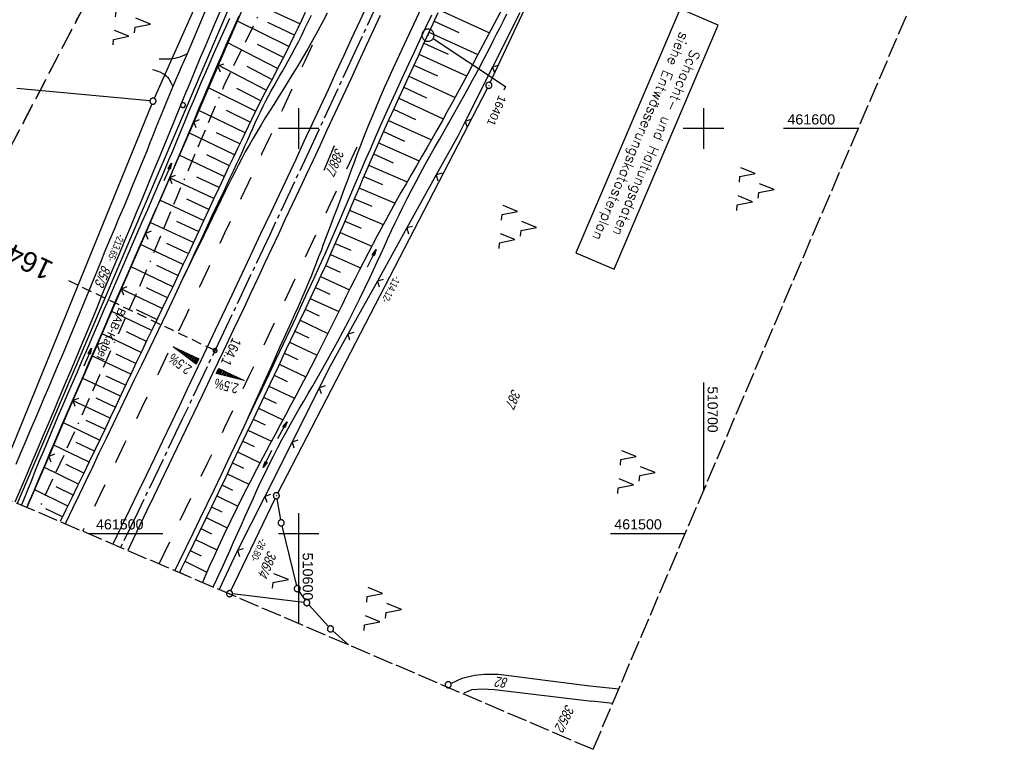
# Model space of a CAD drawing. Extents: x 510409 to 510963, y 461447 to 462240.
# Tile 2 of 25: x 510531 to 510774, y 461447 to 461627. Entities that reach past the tile are written whole.
import ezdxf
from ezdxf import colors
from ezdxf.entities.mleader import LeaderData, LeaderLine
from ezdxf.enums import TextEntityAlignment as Align
from ezdxf.math import Vec2, Vec3

# ---------------------------------------------------------------- set-up
doc = ezdxf.new("R2010")
doc.units = 0
doc.header["$LTSCALE"] = 10
doc.header["$MEASUREMENT"] = 0
for name, pattern in [('ACAD_ISO16W100', [73, 15, -6.5, 15, -6.5, 15, -7, 1, -7]), ('ACHSE', [5.5, 4, -0.5, 0.5, -0.5]), ('AUSGEZOGEN', [0]), ('LT00', [0]), ('LT02', [0.4, 0.2, -0.2]), ('LT05', [0.7, 0.5, -0.2]), ('LT14', [0.6, 0.5, -0.1]), ('LT17', [0.15, 0.1, -0.05])]:
    doc.linetypes.add(name, pattern=pattern)
doc.layers.get('0').update_dxf_attribs({"linetype": 'LT00'})
for name, color, linetype in [('--EK_FBR', 1, 'LT00'), ('--EK_ST-93-1', 30, 'LT17'), ('--EL_DFK_AB_L', 21, 'LT00'), ('--EL_DFK_AB_P', 7, 'LT00'), ('--EL_TEXT_KASTEN', 182, 'Continuous'), ('-AX-093', 35, 'ACHSE'), ('-QUE-20O', 11, 'LT00'), ('-QUE-20W', 11, 'LT00'), ('-ST-93-1', 250, 'LT00'), ('ABSTAND', 8, 'LT00'), ('BAB-KABEL', 220, 'ACAD_ISO16W100'), ('BAB-KABEL_TEXT', 221, 'Continuous'), ('DFK_AB_FLNR', 7, 'Continuous'), ('DFK_AB_L', 21, 'LT00'), ('DFK_AB_P', 7, 'LT00'), ('DFK_FLUR_NR', 250, 'LT00'), ('DFK_GZPKT', 250, 'LT00'), ('DFK_KATASTER', 250, 'LT00'), ('DFK_NUTZUNG', 250, 'LT00'), ('DFK_VERMPKT', 252, 'LT00'), ('FESTPKT_TEXT_B', 211, 'LT00'), ('FFH', 61, 'LT05'), ('NSG', 61, 'LT05'), ('PFEIL', 140, 'AUSGEZOGEN'), ('V107_AFBR_BAB', 250, 'LT00'), ('V107_BOESCH', 250, 'LT00'), ('V107_BOSCHUNG', 250, 'LT00'), ('V107_EINFAHRT', 250, 'LT00'), ('V107_GRABEN', 250, 'LT00'), ('V107_LD_MARK', 250, 'LT00'), ('V107_LG_MARK', 250, 'LT02'), ('V107_PKT_AU', 211, 'LT00'), ('V107_RASTER', 250, 'LT00'), ('V107_ZAUN', 40, 'LT00')]:
    doc.layers.add(name, color=color, linetype=linetype)
doc.layers.add('-BLATT_107-RAND', color=7, linetype='LT14', plot=False)
doc.styles.add('Beschrift', font='ARIAL.TTF')
doc.styles.add('ROMANS', font='romans.shx', dxfattribs={"width": 0.8})
doc.styles.get("Standard").update_dxf_attribs({"font": 'ARIAL.TTF'})

# ---------------------------------------------------------------- blocks, each defined once
blk = doc.blocks.new('SYMB7010')
at = {"color": 0, "linetype": 'ByBlock'}
for points in [[(-0.031408, 0.499213), (-0.093728, 0.49134), (-0.15457, 0.475719), (-0.212975, 0.452595), (-0.268021, 0.422333), (-0.31884, 0.385411), (-0.36463, 0.342411), (-0.40467, 0.29401), (-0.438329, 0.240973), (-0.465074, 0.184136), (-0.484486, 0.124395), (-0.496256, 0.062692), (-0.5002, 0)], [(-0.5002, 0), (-0.496256, -0.062692), (-0.484486, -0.124395), (-0.465075, -0.184136), (-0.438329, -0.240973), (-0.404671, -0.29401), (-0.36463, -0.342411), (-0.31884, -0.385411), (-0.268021, -0.422333), (-0.212975, -0.452595), (-0.154571, -0.475719), (-0.093728, -0.49134), (-0.031408, -0.499213), (0.031408, -0.499213)], [(0.5002, 0), (0.496256, 0.062692), (0.484485, 0.124395), (0.465074, 0.184136), (0.438329, 0.240973), (0.40467, 0.29401), (0.36463, 0.342411), (0.31884, 0.385411), (0.268021, 0.422333), (0.212975, 0.452595), (0.15457, 0.475719), (0.093728, 0.49134), (0.031408, 0.499213), (-0.031408, 0.499213)], [(0.031408, -0.499213), (0.093728, -0.491341), (0.15457, -0.475719), (0.212975, -0.452595), (0.268021, -0.422333), (0.31884, -0.385411), (0.36463, -0.342411), (0.404671, -0.294011), (0.438329, -0.240974), (0.465075, -0.184136), (0.484486, -0.124395), (0.496256, -0.062692), (0.500201, 0)]]:
    blk.add_lwpolyline(points, dxfattribs=at)
blk = doc.blocks.new('SYMB0003')
at = {"color": 0, "linetype": 'ByBlock'}
for p, q in [((-0.015712, 0), (0.010166, 0.012015)), ((0, -0.021257), (-0.015712, 0)), ((0.010166, 0.012015), (0, -0.021257))]:
    blk.add_line(p, q, dxfattribs=at)
for points in [[(-0.031395, 0.499013), (-0.093691, 0.491144), (-0.154509, 0.475528), (-0.21289, 0.452414), (-0.267913, 0.422164), (-0.318712, 0.385257), (-0.364484, 0.342274), (-0.404509, 0.293893), (-0.438154, 0.240877), (-0.464888, 0.184062), (-0.484292, 0.124345), (-0.496058, 0.062667), (-0.5, 0)], [(-0.5, 0), (-0.496058, -0.062667), (-0.484292, -0.124345), (-0.464888, -0.184062), (-0.438154, -0.240877), (-0.404509, -0.293893), (-0.364485, -0.342274), (-0.318712, -0.385257), (-0.267914, -0.422164), (-0.21289, -0.452414), (-0.154509, -0.475529), (-0.093691, -0.491144), (-0.031395, -0.499014), (0.031395, -0.499014)], [(0.5, 0), (0.496057, 0.062667), (0.484292, 0.124345), (0.464888, 0.184062), (0.438153, 0.240877), (0.404509, 0.293893), (0.364484, 0.342274), (0.318712, 0.385257), (0.267913, 0.422164), (0.21289, 0.452414), (0.154509, 0.475528), (0.093691, 0.491144), (0.031395, 0.499013), (-0.031395, 0.499013)], [(0.031395, -0.499014), (0.093691, -0.491144), (0.154509, -0.475529), (0.21289, -0.452414), (0.267914, -0.422164), (0.318712, -0.385257), (0.364485, -0.342274), (0.404509, -0.293893), (0.438154, -0.240877), (0.464889, -0.184062), (0.484292, -0.124345), (0.496058, -0.062667), (0.5, 0)]]:
    blk.add_lwpolyline(points, dxfattribs=at)
blk = doc.blocks.new('SYMB7222')
at = {"color": 0, "linetype": 'ByBlock'}
blk.add_line((0, 0.185), (-0.11, -0.185), dxfattribs=at)
blk.add_lwpolyline([(0.25, -0.185), (0.11, -0.185), (0, 0.185)], dxfattribs=at)
blk = doc.blocks.new('Pfreil3')
at = {"layer": 'PFEIL'}
blk.add_hatch(color=256, dxfattribs=at).paths.add_polyline_path([(-1.55, 0.27), (-1.55, -0.27), (0, 0)])
for p, q in [((-1.55, 0), (-4.83, 0)), ((-1.55, -0.27), (-1.55, 0.27)), ((-1.55, 0.27), (0, 0)), ((0, 0), (-1.55, -0.27))]:
    blk.add_line(p, q, dxfattribs=at)
blk = doc.blocks.new('SYMB0024')
at = {"color": 0, "linetype": 'ByBlock'}
for p, q in [((-0.5, 0.5), (0, 0)), ((0, 0), (0.5, 0.5))]:
    blk.add_line(p, q, dxfattribs=at)
blk = doc.blocks.new('_None')
blk = doc.blocks.new('SYMB7221')
at = {"color": 0, "linetype": 'ByBlock'}
for p, q in [((0, 0.435), (-0.11, 0.065)), ((0.11, 0.065), (0, 0.435)), ((0.25, 0.065), (0.11, 0.065)), ((-0.35, -0.065), (-0.46, -0.435)), ((0.35, -0.065), (0.24, -0.435))]:
    blk.add_line(p, q, dxfattribs=at)
for points in [[(-0.1, -0.435), (-0.24, -0.435), (-0.35, -0.065)], [(0.6, -0.435), (0.46, -0.435), (0.35, -0.065)]]:
    blk.add_lwpolyline(points, dxfattribs=at)
blk = doc.blocks.new('SYMB2')
at = {"color": 0, "linetype": 'ByBlock', "flags": 128}
for points in [[(-0.031395, 0.499013), (-0.093691, 0.491144), (-0.154509, 0.475528), (-0.21289, 0.452414), (-0.267913, 0.422164), (-0.318712, 0.385257), (-0.364484, 0.342274), (-0.404509, 0.293893), (-0.438154, 0.240877), (-0.464888, 0.184062), (-0.484292, 0.124345), (-0.496058, 0.062667), (-0.5, 0)], [(-0.5, 0), (-0.496058, -0.062667), (-0.484292, -0.124345), (-0.464888, -0.184062), (-0.438154, -0.240877), (-0.404509, -0.293893), (-0.364485, -0.342274), (-0.318712, -0.385257), (-0.267914, -0.422164), (-0.21289, -0.452414), (-0.154509, -0.475529), (-0.093691, -0.491144), (-0.031395, -0.499014), (0.031395, -0.499014)], [(0.5, 0), (0.496057, 0.062667), (0.484292, 0.124345), (0.464888, 0.184062), (0.438153, 0.240877), (0.404509, 0.293893), (0.364484, 0.342274), (0.318712, 0.385257), (0.267913, 0.422164), (0.21289, 0.452414), (0.154509, 0.475528), (0.093691, 0.491144), (0.031395, 0.499013), (-0.031395, 0.499013)], [(0.031395, -0.499014), (0.093691, -0.491144), (0.154509, -0.475529), (0.21289, -0.452414), (0.267914, -0.422164), (0.318712, -0.385257), (0.364485, -0.342274), (0.404509, -0.293893), (0.438154, -0.240877), (0.464889, -0.184062), (0.484292, -0.124345), (0.496058, -0.062667), (0.5, 0)]]:
    blk.add_lwpolyline(points, dxfattribs=at)

msp = doc.modelspace()

# ---------------------------------------------------------------- linework, layer by layer
at = {"layer": '--EK_FBR'}
for points in [[(510617.06, 461630.89), (510615.07, 461626.56), (510613.08, 461622.23), (510611.13, 461618.01), (510609.19, 461613.79), (510607.25, 461609.57), (510605.3, 461605.36), (510603.34, 461601.14), (510601.3, 461596.76), (510599.25, 461592.38), (510597.2, 461588), (510595.14, 461583.63), (510593.08, 461579.25), (510590.52, 461573.8), (510587.96, 461568.35), (510585.39, 461562.9), (510582.82, 461557.45), (510579.38, 461550.17), (510575.94, 461542.88), (510572.48, 461535.6), (510570.46, 461531.34), (510568.43, 461527.08), (510566.39, 461522.82), (510564.35, 461518.57), (510562.31, 461514.32), (510560.26, 461510.08), (510558.21, 461505.84), (510556.16, 461501.61), (510554.1, 461497.38)], [(510620.08, 461627.9), (510616.73, 461620.63), (510614.78, 461616.41), (510612.84, 461612.19), (510610.89, 461607.97), (510608.93, 461603.76), (510606.97, 461599.55), (510605.26, 461595.88), (510603.55, 461592.22), (510601.83, 461588.56), (510600.11, 461584.89), (510598.39, 461581.23), (510596.68, 461577.57), (510594.98, 461573.94), (510593.28, 461570.32), (510591.59, 461566.7), (510589.89, 461563.08), (510588.19, 461559.45), (510586.49, 461555.83), (510583.91, 461550.38), (510581.33, 461544.93), (510578.73, 461539.48), (510576.13, 461534.04), (510574.08, 461529.77), (510572.03, 461525.5), (510569.98, 461521.23), (510567.92, 461516.96), (510565.87, 461512.69), (510564.2, 461509.2), (510562.52, 461505.71), (510560.85, 461502.23), (510559.17, 461498.74), (510557.76, 461495.81)], [(510571.48, 461563.14), (510572.92, 461566.21), (510574.36, 461569.28), (510575.79, 461572.35), (510577.22, 461575.42), (510578.66, 461578.49), (510580.1, 461581.56), (510581.55, 461584.62), (510582.33, 461586.26), (510583.11, 461587.9), (510583.89, 461589.53), (510584.66, 461591.17), (510585.42, 461592.82), (510586.18, 461594.47), (510586.8, 461595.85), (510587.42, 461597.24), (510588.03, 461598.63), (510588.65, 461600.02), (510589.27, 461601.4), (510589.91, 461602.78), (510590.56, 461604.15), (510591.22, 461605.52), (510591.91, 461606.87), (510592.56, 461608.1), (510593.23, 461609.31), (510593.91, 461610.52), (510594.6, 461611.73), (510595.29, 461612.94), (510595.98, 461614.14), (510596.67, 461615.35), (510597.35, 461616.56), (510598.22, 461618.17), (510599.08, 461619.79), (510599.91, 461621.41), (510600.73, 461623.05), (510601.54, 461624.69), (510602.33, 461626.34), (510603.12, 461627.99)], [(510632.76, 461627.98), (510631.35, 461624.95), (510629.93, 461621.92), (510628.51, 461618.89), (510627.1, 461615.85), (510625.49, 461612.36), (510623.89, 461608.87), (510622.3, 461605.37), (510620.72, 461601.86), (510619.16, 461598.35), (510617.61, 461594.83), (510616.52, 461592.33), (510615.45, 461589.83), (510614.37, 461587.32), (510613.3, 461584.82), (510612.23, 461582.31), (510611.16, 461579.81), (510610.09, 461577.31), (510609, 461574.81), (510607.91, 461572.31), (510606.5, 461569.13), (510605.08, 461565.96), (510603.64, 461562.79), (510602.19, 461559.63), (510600.72, 461556.48), (510599.25, 461553.32), (510597.77, 461550.18), (510596.08, 461546.58), (510594.38, 461542.99), (510592.67, 461539.4), (510590.96, 461535.81), (510589.26, 461532.23), (510587.55, 461528.64), (510587.55, 461528.64)], [(510542.39, 461502.38), (510542.58, 461502.79), (510544.21, 461506.21), (510545.85, 461509.64), (510547.48, 461513.06), (510549.11, 461516.49), (510550.75, 461519.91), (510552.49, 461523.53), (510554.23, 461527.16), (510555.98, 461530.78), (510557.73, 461534.4), (510559.48, 461538.02), (510561.23, 461541.64), (510563.3, 461545.93), (510565.36, 461550.23), (510567.41, 461554.52), (510569.45, 461558.83), (510571.48, 461563.14)], [(510587.55, 461528.64), (510585.85, 461525.06), (510584.14, 461521.47), (510582.44, 461517.89), (510580.73, 461514.31), (510579.02, 461510.73), (510577.3, 461507.15), (510575.58, 461503.58), (510573.85, 461500.01), (510572.12, 461496.45), (510570.39, 461492.88), (510569.4, 461490.84)]]:
    msp.add_lwpolyline(points, dxfattribs=at)
at = {"layer": '--EK_ST-93-1', "ltscale": 2.5}
msp.add_line((510579.33, 461545.17), (510543.2, 461562.36), dxfattribs=at)
at = {"layer": '--EL_DFK_AB_L'}
for p, q in [((510530.53, 461507.44), (510597.96, 461665.34)), ((510647.28, 461611.34), (510660.54, 461639.57)), ((510594.83, 461509.99), (510646.62, 461609.99)), ((510583.25, 461485.82), (510594.16, 461508.64))]:
    msp.add_line(p, q, dxfattribs=at)
at = {"layer": '--EL_TEXT_KASTEN'}
msp.add_lwpolyline([(510694.21, 461629.51), (510668.48, 461569.29), (510677.88, 461565.27), (510703.61, 461625.49)], close=True, dxfattribs=at)
at = {"layer": '-AX-093', "ltscale": 0.2}
msp.add_lwpolyline([(510696.84, 461804.41), (510686.78, 461781.21), (510676.64, 461758.05), (510666.43, 461734.92), (510656.14, 461711.82), (510645.79, 461688.75), (510635.36, 461665.72), (510624.85, 461642.72), (510614.28, 461619.75), (510603.63, 461596.81), (510592.91, 461573.91), (510582.11, 461551.05), (510571.25, 461528.21), (510560.31, 461505.42), (510556.02, 461496.55)], dxfattribs=at)
at = {"layer": '-BLATT_107-RAND'}
msp.add_lwpolyline([(510699.53, 462239.95), (510408.79, 461559.46), (510672.71, 461446.7), (510963.45, 462127.19), (510699.53, 462239.95)], dxfattribs=at)
at = {"layer": '-QUE-20O'}
for p, q in [((510580.38, 461540.7), (510579.8, 461539.47)), ((510580.09, 461539.39), (510580.65, 461540.57)), ((510580.92, 461540.44), (510580.39, 461539.32)), ((510580.69, 461539.24), (510581.2, 461540.32)), ((510581.47, 461540.19), (510580.98, 461539.17)), ((510581.28, 461539.09), (510581.74, 461540.06)), ((510582.01, 461539.93), (510581.58, 461539.02)), ((510581.87, 461538.95), (510582.28, 461539.8)), ((510582.55, 461539.67), (510582.17, 461538.87)), ((510582.47, 461538.8), (510582.82, 461539.54)), ((510583.09, 461539.42), (510582.76, 461538.72)), ((510583.06, 461538.65), (510583.36, 461539.29)), ((510583.64, 461539.16), (510583.36, 461538.57)), ((510583.65, 461538.5), (510583.91, 461539.03)), ((510584.18, 461538.9), (510583.95, 461538.42)), ((510584.25, 461538.35), (510584.45, 461538.77)), ((510584.72, 461538.64), (510584.55, 461538.28)), ((510584.84, 461538.2), (510584.99, 461538.52)), ((510585.26, 461538.39), (510585.14, 461538.13)), ((510585.44, 461538.05), (510585.53, 461538.26)), ((510585.8, 461538.13), (510585.73, 461537.98)), ((510586.03, 461537.9), (510586.07, 461538)), ((510586.35, 461537.87), (510586.33, 461537.83))]:
    msp.add_line(p, q, dxfattribs=at)
msp.add_lwpolyline([(510579.64, 461539.5), (510580.24, 461540.77), (510586.56, 461537.77), (510579.64, 461539.5)], dxfattribs=at)
at = {"layer": '-QUE-20W'}
for p, q in [((510569.13, 461546.04), (510569.11, 461546.01)), ((510569.36, 461545.83), (510569.4, 461545.91)), ((510569.67, 461545.78), (510569.6, 461545.64)), ((510569.85, 461545.46), (510569.94, 461545.65)), ((510570.21, 461545.53), (510570.09, 461545.28)), ((510570.34, 461545.1), (510570.48, 461545.4)), ((510570.75, 461545.27), (510570.58, 461544.91)), ((510570.83, 461544.73), (510571.02, 461545.14)), ((510571.29, 461545.01), (510571.07, 461544.55)), ((510571.32, 461544.37), (510571.56, 461544.88)), ((510571.84, 461544.75), (510571.56, 461544.18)), ((510571.81, 461544), (510572.11, 461544.63)), ((510572.38, 461544.5), (510572.06, 461543.82)), ((510572.3, 461543.63), (510572.65, 461544.37)), ((510572.92, 461544.24), (510572.55, 461543.45)), ((510572.79, 461543.27), (510573.19, 461544.11)), ((510573.46, 461543.98), (510573.04, 461543.09)), ((510573.28, 461542.9), (510573.73, 461543.85)), ((510574, 461543.73), (510573.53, 461542.72)), ((510573.77, 461542.54), (510574.28, 461543.6)), ((510574.55, 461543.47), (510574.02, 461542.36)), ((510574.26, 461542.17), (510574.82, 461543.34)), ((510575.09, 461543.21), (510574.51, 461541.99))]:
    msp.add_line(p, q, dxfattribs=at)
msp.add_lwpolyline([(510574.7, 461541.84), (510568.98, 461546.11), (510575.3, 461543.11), (510574.7, 461541.84)], dxfattribs=at)
at = {"layer": 'BAB-KABEL', "ltscale": 0.03, "flags": 128}
msp.add_lwpolyline([(510815.21, 462190.53), (510811.58, 462179.56), (510799.99, 462145.42), (510792.3, 462123.57), (510788.4, 462113.38), (510775.42, 462080.22), (510767.99, 462063.07), (510763.58, 462052.25), (510748.97, 462015.85), (510734.11, 461980.27), (510735.75, 461974.12), (510736.3, 461969.77), (510735.01, 461960.35), (510733.54, 461953.45), (510732.61, 461950.41), (510729.47, 461946.14), (510717.02, 461929.17), (510709.92, 461919.39), (510706.51, 461914.6), (510702.82, 461908.04), (510700.42, 461898.74), (510695.62, 461884.42), (510690.81, 461869.93), (510686.88, 461857.98), (510685.04, 461853.83), (510680.25, 461842.12), (510675.81, 461831.33), (510671.31, 461820.47), (510665.83, 461807.09), (510656.08, 461788.01), (510650.66, 461774.89), (510648.64, 461770.11), (510642.06, 461754.06), (510636.12, 461740.44), (510627.53, 461719.32), (510619.09, 461699.24), (510611.54, 461681.69), (510608.24, 461670.02), (510604.02, 461655.46), (510601.7, 461651), (510594.84, 461637.69), (510586.41, 461620.58), (510581.53, 461610.56), (510577.23, 461600.39), (510569.71, 461582.7), (510561.2, 461562.13), (510551.36, 461540.29), (510542.35, 461520.11), (510535.47, 461505.34)], dxfattribs=at)
at = {"layer": 'DFK_AB_L'}
for p, q in [((510530.53, 461507.44), (510597.96, 461665.34)), ((510647.28, 461611.34), (510660.54, 461639.57)), ((510594.83, 461509.99), (510646.62, 461609.99)), ((510583.25, 461485.82), (510594.16, 461508.64))]:
    msp.add_line(p, q, dxfattribs=at)
at = {"layer": 'DFK_KATASTER'}
for p, q in [((510574.67, 461630.71), (510564.32, 461607.44)), ((510563.26, 461606.83), (510530.36, 461609.9)), ((510563.73, 461606.07), (510524.55, 461510)), ((510594.61, 461508.58), (510595.54, 461503.36)), ((510595.85, 461501.89), (510599.45, 461487.1)), ((510600.05, 461485.75), (510601.58, 461483.52)), ((510601.26, 461482.99), (510583.68, 461485.05)), ((510607.35, 461476.99), (510602.5, 461482.34)), ((510612.26, 461472.53), (510608.41, 461475.93)), ((510637.61, 461462.97), (510640.41, 461464.3)), ((510640.41, 461464.3), (510643.38, 461464.97)), ((510643.38, 461464.97), (510645.86, 461465.27)), ((510645.86, 461465.27), (510649.35, 461465.22)), ((510649.35, 461465.22), (510664.71, 461463.26)), ((510640.89, 461460.65), (510642.84, 461461.47)), ((510642.84, 461461.47), (510645.2, 461461.64)), ((510645.2, 461461.64), (510648.38, 461461.49)), ((510648.38, 461461.49), (510672.43, 461458.59)), ((510664.71, 461463.26), (510671.89, 461462.38)), ((510671.89, 461462.38), (510679.08, 461461.61)), ((510677.55, 461458.02), (510672.43, 461458.59))]:
    msp.add_line(p, q, dxfattribs=at)
at = {"layer": 'FFH', "flags": 128}
msp.add_lwpolyline([(510597.42, 462000.95), (510641, 461972), (510628.5, 461932), (510630.5, 461895), (510654.5, 461861.5), (510557, 461649.5), (510491.6, 461524.08)], dxfattribs=at)
at = {"layer": 'NSG', "flags": 128}
msp.add_lwpolyline([(510597.42, 462000.96), (510640.83, 461972.02), (510628.39, 461932.05), (510630.65, 461895.16), (510654.26, 461861.57), (510556.91, 461649.36), (510491.64, 461524.06)], dxfattribs=at)
at = {"layer": 'V107_AFBR_BAB'}
for points in [[(510580.65, 461629.14), (510579.38, 461626.18), (510578.12, 461623.22), (510576.86, 461620.25), (510575.61, 461617.28), (510574.34, 461614.25), (510573.08, 461611.21), (510571.83, 461608.18), (510570.59, 461605.13), (510569.34, 461602.09), (510568.1, 461599.05), (510566.85, 461596.01), (510565.6, 461592.97), (510564.17, 461589.52), (510562.74, 461586.07), (510561.3, 461582.62), (510559.86, 461579.17), (510558.42, 461575.73), (510556.97, 461572.28), (510555.54, 461568.83), (510554.1, 461565.38), (510552.79, 461562.22), (510551.48, 461559.05), (510550.18, 461555.88), (510548.87, 461552.71), (510547.56, 461549.55), (510546.25, 461546.38), (510544.93, 461543.22), (510543.61, 461540.05), (510542.27, 461536.88), (510540.93, 461533.72), (510539.59, 461530.55), (510538.24, 461527.39), (510536.9, 461524.23), (510535.56, 461521.06), (510534.1, 461517.63), (510532.65, 461514.2), (510531.2, 461510.77), (510529.91, 461507.71)], [(510577.05, 461629.37), (510572.43, 461618.4), (510571.71, 461616.79), (510570.99, 461615.18), (510570.28, 461613.57), (510569.58, 461611.96), (510568.88, 461610.34), (510568.05, 461608.36), (510567.23, 461606.38), (510566.43, 461604.39), (510565.63, 461602.4), (510564.83, 461600.41), (510564.04, 461598.42), (510563.25, 461596.43), (510562.45, 461594.44), (510561.33, 461591.68), (510560.2, 461588.92), (510559.06, 461586.17), (510557.92, 461583.42), (510556.77, 461580.68), (510555.61, 461577.93), (510554.46, 461575.19), (510553.3, 461572.44), (510552.15, 461569.7), (510551.01, 461566.95), (510549.85, 461564.15), (510548.7, 461561.35), (510547.56, 461558.54), (510546.41, 461555.74), (510545.26, 461552.93), (510544.11, 461550.13), (510542.96, 461547.33), (510541.79, 461544.53), (510540.62, 461541.75), (510539.45, 461538.97), (510538.26, 461536.2), (510537.08, 461533.42), (510535.89, 461530.65), (510534.7, 461527.88), (510533.52, 461525.1), (510532.34, 461522.33), (510531.23, 461519.68), (510530.12, 461517.04)], [(510617.06, 461630.89), (510615.07, 461626.56), (510613.08, 461622.23), (510611.13, 461618.01), (510609.19, 461613.79), (510607.25, 461609.57), (510605.3, 461605.36), (510603.34, 461601.14), (510601.3, 461596.76), (510599.25, 461592.38), (510597.2, 461588), (510595.14, 461583.63), (510593.08, 461579.25), (510590.52, 461573.8), (510587.96, 461568.35), (510585.39, 461562.9), (510582.82, 461557.45), (510579.38, 461550.17), (510575.94, 461542.88), (510572.48, 461535.6), (510570.46, 461531.34), (510568.43, 461527.08), (510566.39, 461522.82), (510564.35, 461518.57), (510562.31, 461514.32), (510560.26, 461510.08), (510558.21, 461505.84), (510556.16, 461501.61), (510554.1, 461497.38)], [(510620.08, 461627.9), (510616.73, 461620.63), (510614.78, 461616.41), (510612.84, 461612.19), (510610.89, 461607.97), (510608.93, 461603.76), (510606.97, 461599.55), (510605.26, 461595.88), (510603.55, 461592.22), (510601.83, 461588.56), (510600.11, 461584.89), (510598.39, 461581.23), (510596.68, 461577.57), (510594.98, 461573.94), (510593.28, 461570.32), (510591.59, 461566.7), (510589.89, 461563.08), (510588.19, 461559.45), (510586.49, 461555.83), (510583.91, 461550.38), (510581.33, 461544.93), (510578.73, 461539.48), (510576.13, 461534.04), (510574.08, 461529.77), (510572.03, 461525.5), (510569.98, 461521.23), (510567.92, 461516.96), (510565.87, 461512.69), (510564.2, 461509.2), (510562.52, 461505.71), (510560.85, 461502.23), (510559.17, 461498.74), (510557.76, 461495.81)], [(510571.48, 461563.14), (510572.92, 461566.21), (510574.36, 461569.28), (510575.79, 461572.35), (510577.22, 461575.42), (510578.66, 461578.49), (510580.1, 461581.56), (510581.55, 461584.62), (510582.33, 461586.26), (510583.11, 461587.9), (510583.89, 461589.53), (510584.66, 461591.17), (510585.42, 461592.82), (510586.18, 461594.47), (510586.8, 461595.85), (510587.42, 461597.24), (510588.03, 461598.63), (510588.65, 461600.02), (510589.27, 461601.4), (510589.91, 461602.78), (510590.56, 461604.15), (510591.22, 461605.52), (510591.91, 461606.87), (510592.56, 461608.1), (510593.23, 461609.31), (510593.91, 461610.52), (510594.6, 461611.73), (510595.29, 461612.94), (510595.98, 461614.14), (510596.67, 461615.35), (510597.35, 461616.56), (510598.22, 461618.17), (510599.08, 461619.79), (510599.91, 461621.41), (510600.73, 461623.05), (510601.54, 461624.69), (510602.33, 461626.34), (510603.12, 461627.99)], [(510632.76, 461627.98), (510631.35, 461624.95), (510629.93, 461621.92), (510628.51, 461618.89), (510627.1, 461615.85), (510625.49, 461612.36), (510623.89, 461608.87), (510622.3, 461605.37), (510620.72, 461601.86), (510619.16, 461598.35), (510617.61, 461594.83), (510616.52, 461592.33), (510615.45, 461589.83), (510614.37, 461587.32), (510613.3, 461584.82), (510612.23, 461582.31), (510611.16, 461579.81), (510610.09, 461577.31), (510609, 461574.81), (510607.91, 461572.31), (510606.5, 461569.13), (510605.08, 461565.96), (510603.64, 461562.79), (510602.19, 461559.63), (510600.72, 461556.48), (510599.25, 461553.32), (510597.77, 461550.18), (510596.08, 461546.58), (510594.38, 461542.99), (510592.67, 461539.4), (510590.96, 461535.81), (510589.26, 461532.23), (510587.55, 461528.64), (510587.55, 461528.64)], [(510542.39, 461502.38), (510542.58, 461502.79), (510544.21, 461506.21), (510545.85, 461509.64), (510547.48, 461513.06), (510549.11, 461516.49), (510550.75, 461519.91), (510552.49, 461523.53), (510554.23, 461527.16), (510555.98, 461530.78), (510557.73, 461534.4), (510559.48, 461538.02), (510561.23, 461541.64), (510563.3, 461545.93), (510565.36, 461550.23), (510567.41, 461554.52), (510569.45, 461558.83), (510571.48, 461563.14)], [(510587.55, 461528.64), (510585.85, 461525.06), (510584.14, 461521.47), (510582.44, 461517.89), (510580.73, 461514.31), (510579.02, 461510.73), (510577.3, 461507.15), (510575.58, 461503.58), (510573.85, 461500.01), (510572.12, 461496.45), (510570.39, 461492.88), (510569.4, 461490.84)]]:
    msp.add_lwpolyline(points, dxfattribs=at)
at = {"layer": 'V107_BOESCH'}
for points in [[(510601.56, 461628.65), (510600.66, 461626.71), (510599.75, 461624.77), (510598.83, 461622.84), (510597.9, 461620.92), (510596.96, 461619), (510596, 461617.09), (510595.28, 461615.7), (510594.55, 461614.31), (510593.82, 461612.93), (510593.09, 461611.55), (510592.36, 461610.17), (510591.63, 461608.78), (510590.92, 461607.4), (510590.04, 461605.68), (510589.18, 461603.95), (510588.33, 461602.22), (510587.49, 461600.48), (510586.66, 461598.74), (510585.83, 461597), (510585, 461595.26), (510583.8, 461592.75), (510582.61, 461590.25), (510581.41, 461587.74), (510580.23, 461585.23), (510578.97, 461582.55), (510577.72, 461579.87), (510576.47, 461577.19), (510575.23, 461574.51), (510573.99, 461571.82), (510572.74, 461569.14), (510571.49, 461566.46), (510570.23, 461563.78), (510568.96, 461561.1), (510567.68, 461558.42), (510566.39, 461555.74), (510565.1, 461553.06), (510563.81, 461550.38), (510562.52, 461547.71), (510561.24, 461545.03), (510559.96, 461542.35), (510558.67, 461539.63), (510557.38, 461536.91), (510556.1, 461534.19), (510554.82, 461531.47), (510553.54, 461528.75), (510552.25, 461526.03), (510550.96, 461523.32), (510549.67, 461520.6), (510548.25, 461517.65), (510546.82, 461514.7), (510545.38, 461511.75), (510543.94, 461508.8), (510542.5, 461505.86), (510541.07, 461502.94)], [(510634.34, 461628.56), (510633.12, 461625.88), (510631.91, 461623.21), (510630.69, 461620.54), (510629.47, 461617.86), (510628.25, 461615.19), (510627.06, 461612.6), (510625.86, 461610.01), (510624.66, 461607.42), (510623.47, 461604.82), (510622.28, 461602.23), (510621.1, 461599.63), (510619.93, 461597.02), (510618.77, 461594.41), (510617.79, 461592.16), (510616.82, 461589.9), (510615.86, 461587.64), (510614.9, 461585.38), (510613.94, 461583.12), (510612.99, 461580.85), (510612.03, 461578.59), (510611.07, 461576.33), (510610.1, 461574.07), (510609.12, 461571.81), (510607.89, 461569.05), (510606.66, 461566.28), (510605.4, 461563.53), (510604.14, 461560.78), (510602.86, 461558.03), (510601.58, 461555.29), (510600.29, 461552.55), (510598.99, 461549.82), (510596.94, 461545.49), (510594.89, 461541.16), (510592.83, 461536.84), (510590.78, 461532.51), (510588.72, 461528.18), (510587.02, 461524.58), (510585.31, 461520.97), (510583.59, 461517.37), (510581.88, 461513.76), (510580.16, 461510.16), (510578.43, 461506.56), (510576.95, 461503.53), (510575.48, 461500.49), (510574, 461497.46), (510572.52, 461494.43), (510571.03, 461491.39), (510570.53, 461490.36)]]:
    msp.add_lwpolyline(points, dxfattribs=at)
at = {"layer": 'V107_BOSCHUNG'}
for p, q in [((510600.24, 461625.81), (510587.05, 461631.99)), ((510634.66, 461629.27), (510647.09, 461623.6)), ((510597.59, 461620.28), (510584.69, 461626.62)), ((510633.42, 461626.54), (510639.55, 461623.74)), ((510598.93, 461623.05), (510592.4, 461626.17)), ((510632.18, 461623.81), (510644.28, 461618.29)), ((510594.8, 461614.78), (510582.33, 461621.27)), ((510596.21, 461617.51), (510589.86, 461620.73)), ((510630.94, 461621.08), (510636.91, 461618.35)), ((510629.69, 461618.35), (510641.47, 461612.98)), ((510591.99, 461609.47), (510579.93, 461615.76)), ((510593.38, 461612.1), (510587.26, 461615.32)), ((510628.45, 461615.63), (510634.25, 461612.97)), ((510627.2, 461612.92), (510638.61, 461607.66)), ((510589.33, 461604.24), (510577.52, 461610.11)), ((510590.65, 461606.87), (510584.68, 461609.9)), ((510625.95, 461610.2), (510631.56, 461607.61)), ((510624.69, 461607.48), (510635.71, 461602.38)), ((510623.43, 461604.74), (510628.83, 461602.25)), ((510586.74, 461598.92), (510575.15, 461604.5)), ((510588.03, 461601.6), (510582.18, 461604.44)), ((510622.17, 461601.99), (510632.76, 461597.17)), ((510584.17, 461593.51), (510572.83, 461598.95)), ((510585.46, 461596.22), (510579.72, 461598.97)), ((510620.92, 461599.24), (510626.09, 461596.91)), ((510619.68, 461596.48), (510629.77, 461591.99)), ((510581.59, 461588.12), (510570.48, 461593.39)), ((510582.88, 461590.82), (510577.27, 461593.49)), ((510618.46, 461593.71), (510623.37, 461591.55)), ((510617.26, 461590.92), (510626.78, 461586.82)), ((510579.05, 461582.72), (510568.11, 461587.85)), ((510580.32, 461585.42), (510574.81, 461588.02)), ((510616.07, 461588.14), (510620.68, 461586.18)), ((510614.89, 461585.36), (510623.82, 461581.6)), ((510576.52, 461577.3), (510565.71, 461582.32)), ((510577.78, 461580.01), (510572.35, 461582.55)), ((510613.72, 461582.6), (510618.04, 461580.78)), ((510612.56, 461579.84), (510620.9, 461576.32)), ((510574, 461571.86), (510563.29, 461576.82)), ((510575.26, 461574.58), (510569.88, 461577.07)), ((510611.39, 461577.09), (510615.43, 461575.37)), ((510610.22, 461574.35), (510618.05, 461570.97)), ((510571.46, 461566.39), (510560.88, 461571.36)), ((510572.73, 461569.12), (510567.41, 461571.61)), ((510609.03, 461571.62), (510612.84, 461569.95)), ((510607.83, 461568.9), (510615.27, 461565.59)), ((510568.88, 461560.93), (510558.48, 461565.9)), ((510570.17, 461563.66), (510564.93, 461566.14)), ((510606.61, 461566.19), (510610.26, 461564.54)), ((510605.38, 461563.48), (510612.55, 461560.18)), ((510566.28, 461555.51), (510556.08, 461560.41)), ((510567.58, 461558.21), (510562.43, 461560.69)), ((510604.13, 461560.76), (510607.67, 461559.12)), ((510602.87, 461558.05), (510609.89, 461554.77)), ((510563.68, 461550.1), (510553.68, 461554.9)), ((510564.98, 461552.81), (510559.93, 461555.23)), ((510601.6, 461555.35), (510605.08, 461553.71)), ((510600.33, 461552.64), (510607.23, 461549.37)), ((510561.08, 461544.7), (510551.29, 461549.39)), ((510562.38, 461547.4), (510557.43, 461549.78)), ((510599.05, 461549.93), (510602.47, 461548.31)), ((510597.76, 461547.22), (510604.53, 461544.01)), ((510558.51, 461539.3), (510548.9, 461543.86)), ((510559.79, 461542), (510554.94, 461544.31)), ((510596.48, 461544.51), (510599.82, 461542.92)), ((510595.19, 461541.8), (510601.76, 461538.68)), ((510593.9, 461539.09), (510597.13, 461537.56)), ((510555.96, 461533.89), (510546.5, 461538.35)), ((510557.23, 461536.6), (510552.47, 461538.85)), ((510592.62, 461536.38), (510598.94, 461533.38)), ((510553.4, 461528.46), (510544.11, 461532.84)), ((510554.68, 461531.17), (510549.99, 461533.38)), ((510591.33, 461533.67), (510594.43, 461532.2)), ((510590.04, 461530.96), (510596.1, 461528.09)), ((510550.82, 461523.01), (510541.73, 461527.36)), ((510552.11, 461525.74), (510547.51, 461527.92)), ((510588.76, 461528.25), (510591.72, 461526.84)), ((510587.47, 461525.54), (510593.26, 461522.79)), ((510549.52, 461520.3), (510545.03, 461522.45)), ((510586.19, 461522.83), (510589.02, 461521.48)), ((510548.22, 461517.58), (510539.36, 461521.86)), ((510584.9, 461520.12), (510590.45, 461517.48)), ((510583.61, 461517.41), (510586.34, 461516.11)), ((510545.58, 461512.16), (510537.02, 461516.36)), ((510546.9, 461514.87), (510542.54, 461516.99)), ((510582.32, 461514.7), (510587.69, 461512.15)), ((510542.95, 461506.77), (510534.68, 461510.82)), ((510544.27, 461509.47), (510540.06, 461511.53)), ((510581.03, 461511.99), (510583.68, 461510.73)), ((510579.74, 461509.3), (510584.99, 461506.78)), ((510541.62, 461504.08), (510537.57, 461506.07)), ((510578.44, 461506.6), (510581.05, 461505.34)), ((510577.14, 461503.91), (510582.35, 461501.37)), ((510575.83, 461501.21), (510578.44, 461499.94)), ((510574.51, 461498.52), (510579.8, 461495.94)), ((510573.2, 461495.82), (510575.87, 461494.51)), ((510571.88, 461493.13), (510577.33, 461490.47)), ((510570.57, 461490.43), (510572.02, 461489.72))]:
    msp.add_line(p, q, dxfattribs=at)
at = {"layer": 'V107_EINFAHRT'}
for points in [[(510572.43, 461618.4), (510571.83, 461618.14), (510571.23, 461617.88), (510570.63, 461617.65), (510570.01, 461617.45), (510569.4, 461617.29), (510568.77, 461617.18), (510568.13, 461617.12), (510567.49, 461617.09), (510566.84, 461617.09), (510566.19, 461617.1), (510565.54, 461617.13)], [(510563.91, 461614.6), (510564.53, 461614.4), (510565.13, 461614.19), (510565.71, 461613.96), (510566.26, 461613.69), (510566.77, 461613.38), (510567.22, 461613.01), (510567.57, 461612.64), (510567.88, 461612.23), (510568.15, 461611.78), (510568.41, 461611.32), (510568.65, 461610.83), (510568.88, 461610.34)]]:
    msp.add_lwpolyline(points, dxfattribs=at)
at = {"layer": 'V107_GRABEN'}
for points in [[(510653.17, 461635.05), (510645.5, 461620.6), (510644.26, 461618.25), (510643.02, 461615.89), (510641.77, 461613.54), (510640.51, 461611.19), (510639.25, 461608.84), (510637.98, 461606.5), (510636.7, 461604.17), (510635.41, 461601.84), (510634.15, 461599.62), (510632.89, 461597.4), (510631.62, 461595.2), (510630.35, 461592.99), (510629.07, 461590.78), (510627.79, 461588.58), (510626.52, 461586.37), (510625.26, 461584.16), (510624, 461581.94), (510621.67, 461577.73), (510619.39, 461573.5), (510617.14, 461569.24), (510614.95, 461564.96), (510613.88, 461562.83), (510612.81, 461560.7), (510611.75, 461558.56), (510610.7, 461556.42), (510609.65, 461554.28), (510608.6, 461552.14), (510607.54, 461550), (510606.48, 461547.86), (510605.41, 461545.73), (510604.33, 461543.61), (510603.08, 461541.2), (510601.83, 461538.8), (510600.56, 461536.4), (510599.28, 461534.01), (510598, 461531.62), (510596.72, 461529.23), (510595.43, 461526.85), (510594.15, 461524.46), (510592.87, 461522.07), (510591.21, 461518.92), (510589.56, 461515.77), (510587.92, 461512.61), (510586.31, 461509.44), (510584.72, 461506.26), (510583.16, 461503.06), (510581.62, 461499.86), (510580.12, 461496.64), (510579.09, 461494.39), (510578.07, 461492.13), (510577.06, 461489.88), (510576.2, 461487.93)], [(510531.54, 461507.01), (510532.08, 461508.33), (510533.06, 461510.75), (510534.04, 461513.17), (510535.02, 461515.59), (510536.01, 461518.01), (510537.01, 461520.42), (510538.18, 461523.21), (510539.35, 461526), (510540.54, 461528.79), (510541.73, 461531.57), (510542.93, 461534.35), (510544.13, 461537.13), (510545.33, 461539.91), (510546.53, 461542.68), (510547.88, 461545.84), (510549.24, 461548.99), (510550.59, 461552.15), (510551.95, 461555.3), (510553.31, 461558.45), (510554.67, 461561.6), (510556.03, 461564.75), (510557.36, 461567.81), (510558.69, 461570.87), (510560.03, 461573.92), (510561.37, 461576.97), (510562.7, 461580.03), (510564.03, 461583.09), (510565.35, 461586.15), (510566.66, 461589.21), (510567.96, 461592.28), (510568.97, 461594.69), (510569.98, 461597.1), (510570.98, 461599.51), (510571.98, 461601.92), (510572.98, 461604.33), (510573.99, 461606.74), (510575, 461609.15), (510576.02, 461611.55), (510577.05, 461613.95), (510578.1, 461616.34), (510579.06, 461618.52), (510580.04, 461620.7), (510581.03, 461622.87), (510582.01, 461625.04), (510583, 461627.21)], [(510585.18, 461627.73), (510584.13, 461625.35), (510583.08, 461622.96), (510582.03, 461620.57), (510580.98, 461618.18), (510579.94, 461615.79), (510578.78, 461613.09), (510577.64, 461610.39), (510576.49, 461607.69), (510575.36, 461604.99), (510574.23, 461602.29), (510573.09, 461599.59), (510571.96, 461596.89), (510570.82, 461594.19), (510569.68, 461591.5), (510568.38, 461588.47), (510567.07, 461585.44), (510565.75, 461582.42), (510564.42, 461579.39), (510563.1, 461576.37), (510561.77, 461573.35), (510560.43, 461570.34), (510559.1, 461567.32), (510557.78, 461564.29), (510556.16, 461560.59), (510554.54, 461556.88), (510552.93, 461553.18), (510551.33, 461549.47), (510549.72, 461545.76), (510548.11, 461542.05), (510546.73, 461538.87), (510545.34, 461535.68), (510543.96, 461532.5), (510542.57, 461529.31), (510541.19, 461526.12), (510539.82, 461522.93), (510538.45, 461519.74), (510537.18, 461516.74), (510535.91, 461513.73), (510534.64, 461510.73), (510533.37, 461507.72), (510532.84, 461506.46)], [(510578.89, 461486.78), (510579.8, 461488.73), (510581.4, 461492.23), (510582.98, 461495.73), (510583.93, 461497.87), (510584.88, 461500.01), (510585.84, 461502.15), (510586.79, 461504.29), (510587.75, 461506.43), (510588.71, 461508.56), (510589.69, 461510.69), (510590.68, 461512.81), (510591.69, 461514.92), (510592.71, 461517.02), (510593.76, 461519.11), (510594.83, 461521.19), (510595.86, 461523.12), (510596.91, 461525.04), (510597.98, 461526.96), (510599.06, 461528.86), (510600.15, 461530.76), (510601.25, 461532.66), (510602.35, 461534.55), (510603.45, 461536.45), (510604.55, 461538.35), (510605.65, 461540.25), (510606.73, 461542.15), (510609.59, 461547.33), (510612.35, 461552.56), (510615.02, 461557.83), (510617.58, 461563.16), (510618.49, 461565.1), (510619.38, 461567.04), (510620.27, 461568.98), (510621.16, 461570.93), (510622.05, 461572.87), (510622.95, 461574.81), (510623.86, 461576.74), (510624.78, 461578.67), (510625.72, 461580.59), (510626.79, 461582.71), (510627.88, 461584.81), (510628.99, 461586.9), (510630.11, 461588.99), (510631.26, 461591.07), (510632.41, 461593.14), (510633.57, 461595.21), (510634.74, 461597.27), (510635.9, 461599.33), (510637.07, 461601.4), (510638.55, 461604.02), (510640.03, 461606.66), (510641.49, 461609.3), (510642.94, 461611.94), (510644.37, 461614.6), (510645.78, 461617.27), (510647.18, 461619.95), (510648.03, 461621.62), (510648.87, 461623.29), (510649.72, 461624.95), (510650.56, 461626.62), (510651.41, 461628.28)]]:
    msp.add_lwpolyline(points, dxfattribs=at)
at = {"layer": 'V107_LD_MARK'}
for points in [[(510587.55, 461528.64), (510589.5, 461532.98), (510591.45, 461537.32), (510593.41, 461541.65), (510595.37, 461545.99), (510597.33, 461550.32), (510598.2, 461552.24), (510599.07, 461554.16), (510599.93, 461556.08), (510600.78, 461558), (510601.62, 461559.93), (510602.44, 461561.87), (510603.24, 461563.82), (510603.84, 461565.33), (510604.43, 461566.85), (510605.01, 461568.37), (510605.59, 461569.89), (510606.16, 461571.42), (510606.73, 461572.95), (510607.67, 461575.44), (510608.61, 461577.93), (510609.55, 461580.42), (510610.49, 461582.91), (510611.42, 461585.4), (510612.21, 461587.51), (510612.99, 461589.61), (510613.77, 461591.72), (510614.56, 461593.82), (510615.36, 461595.91), (510616.29, 461598.31), (510617.24, 461600.7), (510618.21, 461603.08), (510619.2, 461605.45), (510620.21, 461607.8), (510621.23, 461610.14), (510622.28, 461612.47), (510623.34, 461614.8), (510624.41, 461617.12), (510634.36, 461638.56)], [(510607.03, 461628.49), (510605.95, 461626.39), (510604.75, 461624.13), (510603.51, 461621.89), (510602.25, 461619.66), (510600.95, 461617.45), (510599.64, 461615.26), (510598.49, 461613.38), (510597.33, 461611.51), (510596.17, 461609.64), (510594.99, 461607.78), (510593.82, 461605.92), (510592.78, 461604.26), (510591.75, 461602.61), (510590.72, 461600.94), (510589.71, 461599.27), (510588.71, 461597.6), (510587.74, 461595.91), (510586.79, 461594.2), (510585.93, 461592.61), (510585.09, 461591.01), (510584.27, 461589.4), (510583.46, 461587.78), (510582.66, 461586.16), (510581.86, 461584.53), (510579.77, 461580.26), (510577.7, 461575.98), (510575.62, 461571.7), (510573.55, 461567.42), (510571.48, 461563.14)]]:
    msp.add_lwpolyline(points, dxfattribs=at)
at = {"layer": 'V107_LG_MARK', "ltscale": 3, "flags": 128}
for points in [[(510603.31, 461620.58), (510601.48, 461616.61), (510599.65, 461612.63), (510597.82, 461608.66), (510595.98, 461604.69), (510594.29, 461601.05), (510592.6, 461597.42), (510590.9, 461593.79), (510589.2, 461590.16), (510587.5, 461586.54), (510585.8, 461582.91), (510583.75, 461578.54), (510581.7, 461574.18), (510579.65, 461569.81), (510577.6, 461565.44), (510575.55, 461561.08), (510572.16, 461553.92), (510568.77, 461546.77), (510565.36, 461539.62), (510563.28, 461535.27), (510561.19, 461530.91), (510559.1, 461526.56), (510557.01, 461522.21), (510554.92, 461517.85), (510552.92, 461513.67), (510550.91, 461509.48), (510548.9, 461505.3), (510546.89, 461501.11), (510546.63, 461500.57)], [(510565.52, 461492.5), (510566.66, 461494.87), (510570.06, 461501.91), (510573.45, 461508.96), (510575.51, 461513.24), (510577.58, 461517.52), (510579.63, 461521.8), (510581.69, 461526.09), (510583.74, 461530.37), (510585.81, 461534.73), (510587.88, 461539.09), (510589.95, 461543.46), (510592.01, 461547.83), (510594.07, 461552.19), (510604.41, 461574.18), (510607.86, 461581.52), (510611.31, 461588.87), (510614.76, 461596.22)]]:
    msp.add_lwpolyline(points, dxfattribs=at)
at = {"layer": 'V107_RASTER'}
for p, q in [((510600, 461595), (510600, 461605)), ((510700, 461605), (510700, 461595)), ((510605, 461600), (510595, 461600)), ((510705, 461600), (510695, 461600)), ((510738.21, 461600), (510719.71, 461600)), ((510700, 461537.27), (510700, 461510.57)), ((510600, 461477.76), (510600, 461505)), ((510547.96, 461500), (510566.46, 461500)), ((510595, 461500), (510605, 461500)), ((510595, 461500), (510605, 461500)), ((510676.98, 461500), (510695.48, 461500))]:
    msp.add_line(p, q, dxfattribs=at)
at = {"layer": 'V107_ZAUN'}
for p, q in [((510585.97, 461629.14), (510580.02, 461615.37)), ((510654.62, 461628.53), (510647.87, 461615.13)), ((510580.02, 461615.37), (510574.07, 461601.6)), ((510647.87, 461615.13), (510641.13, 461601.73)), ((510574.07, 461601.6), (510568.12, 461587.83)), ((510633.99, 461588.54), (510626.71, 461575.43)), ((510562.16, 461574.07), (510556.17, 461560.32)), ((510626.71, 461575.43), (510619.43, 461562.31)), ((510619.43, 461562.31), (510612.15, 461549.2)), ((510556.17, 461560.32), (510550.18, 461546.57)), ((510550.18, 461546.57), (510544.19, 461532.81)), ((510605.09, 461535.97), (510598.35, 461522.56)), ((510598.35, 461522.56), (510591.62, 461509.16)), ((510538.26, 461519.03), (510532.88, 461506.44)), ((510591.62, 461509.16), (510584.88, 461495.76))]:
    msp.add_line(p, q, dxfattribs=at)
for points in [[(510641.13, 461601.73), (510639.3, 461598.1), (510633.99, 461588.54)], [(510568.12, 461587.83), (510564.9, 461580.37), (510562.16, 461574.07)], [(510612.15, 461549.2), (510607.77, 461541.3), (510605.09, 461535.97)], [(510544.19, 461532.81), (510542.56, 461529.06), (510538.26, 461519.03)], [(510584.88, 461495.76), (510584.46, 461494.93), (510580.32, 461486.17)]]:
    msp.add_lwpolyline(points, dxfattribs=at)

# ---------------------------------------------------------------- block references
at = {"layer": '--EL_DFK_AB_P', "xscale": 1.500000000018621, "yscale": 1.5, "zscale": 1.5, "rotation": 264.7377099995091}
for p in [(510646.96, 461610.66), (510594.48, 461509.32), (510582.93, 461485.14)]:
    msp.add_blockref('SYMB0003', p, dxfattribs=at)
at = {"layer": '-ST-93-1', "rotation": 274.1956499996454}
msp.add_blockref('SYMB2', (510579.33, 461545.17), dxfattribs=at)
at = {"layer": 'DFK_AB_P', "xscale": 1.500000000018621, "yscale": 1.5, "zscale": 1.5, "rotation": 264.7377099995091}
for p in [(510646.96, 461610.66), (510594.48, 461509.32), (510582.93, 461485.14)]:
    msp.add_blockref('SYMB0003', p, dxfattribs=at)
at = {"layer": 'DFK_GZPKT', "xscale": 1.500000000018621, "yscale": 1.5, "zscale": 1.5, "rotation": 264.7377099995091}
for p in [(510564.01, 461606.76), (510595.67, 461502.62), (510599.63, 461486.37), (510602, 461482.9), (510607.85, 461476.43), (510636.93, 461462.65)]:
    msp.add_blockref('SYMB7010', p, dxfattribs=at)
at = {"layer": 'DFK_NUTZUNG', "yscale": 10, "zscale": 10}
for name, p, xscale, rotation in [('SYMB7221', (510559.02, 461626.2), 9.999999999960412, 264.7377000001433), ('SYMB7221', (510713.08, 461585.34), 9.999999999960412, 264.7377000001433), ('SYMB7221', (510654.37, 461575.98), 9.999999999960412, 264.7377000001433), ('SYMB7221', (510683.7, 461515.45), 9.999999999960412, 264.7377000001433), ('SYMB7222', (510595.62, 461488.78), 10.00000000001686, 264.7377100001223), ('SYMB7221', (510621.03, 461481.64), 9.999999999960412, 264.7377000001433)]:
    msp.add_blockref(name, p, dxfattribs=dict(at, xscale=xscale, rotation=rotation))
at = {"layer": 'DFK_VERMPKT', "xscale": 1.200000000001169, "yscale": 1.200000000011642, "zscale": 1.2, "rotation": 264.7377100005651}
msp.add_blockref('SYMB7010', (510571.41, 461605.78), dxfattribs=at)
at = {"layer": 'PFEIL'}
for p, rotation in [((510568.59, 461591.48), 66.80866424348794), ((510619.13, 461570.08), 62.69739403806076), ((510548.81, 461545.77), 67.25167309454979), ((510597.11, 461527.56), 60.58251729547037), ((510591.24, 461516.26), 243.4234661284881)]:
    msp.add_blockref('Pfreil3', p, dxfattribs=dict(at, rotation=rotation))
at = {"layer": 'V107_PKT_AU', "xscale": 2.999999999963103, "yscale": 3, "zscale": 3, "rotation": 246.865500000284}
msp.add_blockref('SYMB0003', (510631.93, 461623.04), dxfattribs=at)
at = {"layer": 'V107_ZAUN', "yscale": 2.099999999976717, "zscale": 2.1}
for p, xscale, rotation in [((510580.02, 461615.37), 2.09999999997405, 246.6346999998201), ((510647.87, 461615.13), 2.100000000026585, 243.2786999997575), ((510574.07, 461601.6), 2.09999999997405, 246.6346999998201), ((510641.13, 461601.73), 2.100000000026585, 243.2786999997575), ((510568.12, 461587.83), 2.09999999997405, 246.6346999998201), ((510633.99, 461588.54), 2.100000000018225, 240.965960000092), ((510626.71, 461575.43), 2.100000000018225, 240.965960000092), ((510562.16, 461574.07), 2.099999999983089, 246.4668499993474), ((510556.17, 461560.32), 2.099999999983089, 246.4668499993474), ((510619.43, 461562.31), 2.100000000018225, 240.965960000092), ((510612.15, 461549.2), 2.100000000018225, 240.965960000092), ((510550.18, 461546.57), 2.099999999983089, 246.4668499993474), ((510605.09, 461535.97), 2.100000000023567, 243.3101100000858), ((510544.19, 461532.81), 2.099999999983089, 246.4668499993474), ((510598.35, 461522.56), 2.100000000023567, 243.3101100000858), ((510538.26, 461519.03), 2.099999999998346, 246.8340300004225), ((510591.62, 461509.16), 2.100000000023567, 243.3101100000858), ((510584.88, 461495.76), 2.100000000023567, 243.3101100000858)]:
    msp.add_blockref('SYMB0024', p, dxfattribs=dict(at, xscale=xscale, rotation=rotation))

# ---------------------------------------------------------------- texts
at = {"layer": '--EK_ST-93-1', "style": 'Beschrift'}
msp.add_text('164,100', height=5, rotation=-205.405, dxfattribs=at).set_placement((510538.68, 461564.51), align=Align.MIDDLE_LEFT)
at = {"layer": '--EL_TEXT_KASTEN', "insert": (510686.05, 461597.39), "char_height": 2.5, "attachment_point": 5, "rotation": 246.8655, "style": 'ROMANS'}
msp.add_mtext('{\\W1;Schacht- und Haltungsdaten\\Psiehe Entwässerungskatasterplan}', dxfattribs=at)
at = {"layer": '-QUE-20O', "style": 'Beschrift', "width": 0.75}
msp.add_text('2.5%', height=2.5, rotation=165.9379, dxfattribs=at).set_placement((510585.34, 461536.91))
at = {"layer": '-QUE-20W', "style": 'Beschrift', "width": 0.75}
msp.add_text('2.5%', height=2.5, rotation=143.3172, dxfattribs=at).set_placement((510573.82, 461541.1))
at = {"layer": '-ST-93-1', "style": 'Beschrift', "width": 0.8}
msp.add_text('  164.1', height=2.5, rotation=-115.4046, dxfattribs=at).set_placement((510584.35, 461549.91))
at = {"layer": 'ABSTAND', "width": 0.75}
for s, rotation, p in [(' -213.65-', -113.1233, (510555.62, 461574.56)), (' -114.12-', -117.3767, (510623.91, 461564.24)), (' -26.80-', -115.5322, (510590.81, 461499.4))]:
    msp.add_text(s, height=1.8, rotation=rotation, dxfattribs=at).set_placement(p)
at = {"layer": 'BAB-KABEL_TEXT', "insert": (510552.77, 461549.68), "char_height": 2, "attachment_point": 8, "rotation": 245.8393, "style": 'Beschrift'}
msp.add_mtext('BAB-Kabel', dxfattribs=at)
at = {"layer": 'DFK_AB_FLNR', "oblique": 13.754, "width": 0.75}
msp.add_text('%%U388/7', height=2.5, rotation=246.8655, dxfattribs=at).set_placement((510609.17, 461595.37))
at = {"layer": 'DFK_FLUR_NR', "oblique": 13.754, "width": 0.75}
for s, rotation, p in [('85/3', 247.8777, (510551.46, 461566.45)), ('387', 246.8655, (510652.75, 461535.84)), ('386/4', 246.8655, (510592.46, 461495.98)), ('82', 172.5971, (510651.85, 461464.25)), ('385/2', 243.5238, (510666.08, 461457.98))]:
    msp.add_text(s, height=2.5, rotation=rotation, dxfattribs=at).set_placement(p)
at = {"layer": 'V107_RASTER'}
for s, rotation, width, p in [(' 461600', 0.0003, 1.014, (510719.71, 461601)), (' 510700', -89.9997, 0.979, (510701, 461537.27)), (' 461500', 0.0003, 1.006, (510548.96, 461501)), (' 461500', 0.0003, 1.006, (510676.98, 461501)), (' 510600', -89.9997, 1.014, (510601, 461496.26))]:
    msp.add_text(s, height=2.5, rotation=rotation, dxfattribs=dict(at, width=width)).set_placement(p)

# ---------------------------------------------------------------- leaders
at = {"layer": 'FESTPKT_TEXT_B'}
ml = msp.add_multileader_mtext('Standard', dxfattribs=at)
ml.set_content('{\\H0.09x;\\P\\H11.111x; 16401 \\~\\P\\H0.09x;   }', color=256)
ml.set_leader_properties(color=256, linetype='ByLayer', lineweight=-1)
ml.set_arrow_properties(name='NONE')
ml.build(insert=Vec2(0, 0))
ml.multileader.update_dxf_attribs({"has_text_frame": 1, "text_left_attachment_type": 2, "text_right_attachment_type": 2, "dogleg_length": 1, "arrow_head_size": 0.18})
ctx = ml.context
ctx.base_point, ctx.char_height, ctx.arrow_head_size, ctx.landing_gap_size, ctx.plane_origin, ctx.plane_x_axis, ctx.plane_y_axis = Vec3(510650.65, 461609.46), 2, 0.18, 0.3, Vec3(510634.91, 461617.7), Vec3(-0.392891, -0.919585), Vec3(0.919585, -0.392891)
ctx.left_attachment, ctx.right_attachment, ctx.text_align_type = 2, 2, 1
notes = []
notes.append((ctx, [(0, (1, 1, 0), (510651.04, 461610.38), (-0.392891, -0.919585), 1, [(0, [(510633.2, 461622.25)], 0, [])])]))
ctx.mtext.insert, ctx.mtext.text_direction, ctx.mtext.rotation, ctx.mtext.alignment, ctx.mtext.line_spacing_factor, ctx.mtext.flow_direction = Vec3(510650.15, 461604.28), Vec3(-0.392891, -0.919585), 4.308616, 2, 0.7, 5
for ctx, leaders in notes:
    for number, flags, end, landing, length, lines in leaders:
        leader = LeaderData()
        leader.index, (leader.has_last_leader_line, leader.has_dogleg_vector, leader.attachment_direction) = number, flags
        leader.last_leader_point, leader.dogleg_vector, leader.dogleg_length = Vec3(end), Vec3(landing), length
        for number, points, colour, breaks in lines:
            line = LeaderLine()
            line.index, line.vertices, line.color, line.breaks = number, Vec3.list(points), colors.encode_raw_color(colour), breaks
            leader.lines.append(line)
        ctx.leaders.append(leader)

doc.saveas('drawing.dxf')
